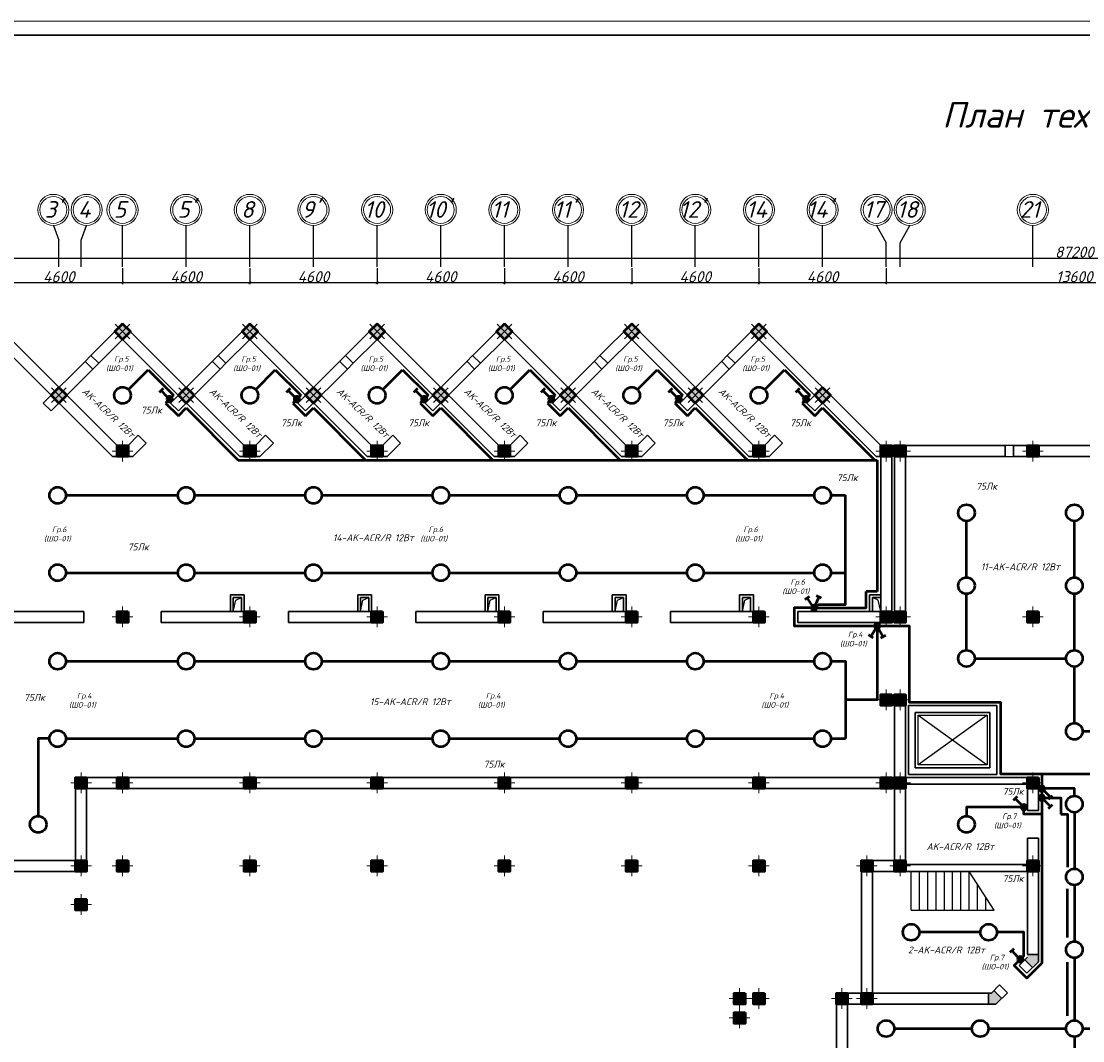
# Model space of a CAD drawing. Header units: millimetres. Extents: x 473009 to 2502882, y 456217 to 1153743.
# Tile 56 of 124: x 1561180 to 1599545, y 502341 to 539206. Entities that reach past the tile are written whole.
import ezdxf

# ---------------------------------------------------------------- set-up
doc = ezdxf.new("R2010")
doc.units = ezdxf.units.MM
doc.layers.add('kolonn', color=7, linetype='Continuous')
doc.layers.add('os', color=3, linetype='Continuous')
doc.layers.add('STR. Колонна', color=1, linetype='Continuous', lineweight=30)
doc.layers.add('ЭМ', color=240, linetype='Continuous', lineweight=20)
doc.styles.get("Standard").update_dxf_attribs({"font": 'isocpeui.ttf'})
doc.styles.add('style1', font='isocpeui.ttf', dxfattribs={"height": 80})
doc.styles.add('ГОСТ 300', font='isocpeui.ttf', dxfattribs={"height": 250})
doc.dimstyles.new('ISO-25', dxfattribs={"dimtxt": 400, "dimasz": 100, "dimexe": 50, "dimexo": 50, "dimgap": 20, "dimtad": 1, "dimdec": 0, "dimtxsty": 'Standard', "dimblk": 'ARCHTICK', "dimcen": 20, "dimclrd": 1, "dimclre": 1, "dimadec": 0, "dimazin": 0, "dimtfac": 1, "dimtdec": 0, "dimtmove": 0, "dimatfit": 3, "dimldrblk": 'ARCHTICK', "dimfxl": 1, "dimarcsym": 0})

# ---------------------------------------------------------------- blocks, each defined once
blk = doc.blocks.new('ghsdd')
at = {"ltscale": 50}
h = blk.add_hatch(color=256, dxfattribs=at)
h.paths.add_polyline_path([(0, 200), (-200, 200), (-200, 0), (0, 0)])
h.paths.add_polyline_path([(200, 0), (200, 200), (0, 200), (0, 0)])
h.paths.add_polyline_path([(0, 0), (-200, 0), (-200, -200), (0, -200)])
h.paths.add_polyline_path([(0, 0), (0, -200), (200, -200), (200, 0)])
at = {"lineweight": 0}
for p, q in [((0, -374), (0, 374)), ((-374, 0), (374, 0))]:
    blk.add_line(p, q, dxfattribs=at)
at = {"lineweight": 50, "ltscale": 50}
blk.add_lwpolyline([(200, 200), (200, -200), (-200, -200), (-200, 200), (200, 200)], dxfattribs=at)
blk = doc.blocks.new('_ArchTick')
at = {"color": 0, "linetype": 'ByBlock', "const_width": 0.15}
blk.add_lwpolyline([(-0.5, -0.5), (0.5, 0.5)], dxfattribs=at)
blk = doc.blocks.new('*D83')
at = {"color": 1, "lineweight": -2, "transparency": 16777216}
for p, q in [((1592442, 530271), (1592442, 529699)), ((1606042, 530271), (1606042, 529699)), ((1606042, 529749), (1592442, 529749))]:
    blk.add_line(p, q, dxfattribs=at)
at = {"layer": 'Defpoints', "color": 0, "lineweight": 50, "transparency": 16777216}
for p in [(1592442, 530321), (1606042, 530321), (1592442, 529749)]:
    blk.add_point(p, dxfattribs=at)
at = {"color": 1, "lineweight": -2, "transparency": 16777216, "xscale": 100, "yscale": 100, "zscale": 100, "rotation": 180}
blk.add_blockref('_ArchTick', (1592442, 529749), dxfattribs=at)
at = {"color": 1, "lineweight": -2, "transparency": 16777216, "xscale": 100, "yscale": 100, "zscale": 100}
blk.add_blockref('_ArchTick', (1606042, 529749), dxfattribs=at)
at = {"color": 0, "transparency": 16777216, "insert": (1599242, 529969), "char_height": 400, "attachment_point": 5}
blk.add_mtext('13600', dxfattribs=at)
blk = doc.blocks.new('*D84')
at = {"color": 1, "lineweight": -2, "transparency": 16777216}
for p, q in [((1587842, 530271), (1587842, 529699)), ((1592442, 530271), (1592442, 529699)), ((1592442, 529749), (1587842, 529749))]:
    blk.add_line(p, q, dxfattribs=at)
at = {"layer": 'Defpoints', "color": 0, "lineweight": 50, "transparency": 16777216}
for p in [(1587842, 530321), (1592442, 530321), (1587842, 529749)]:
    blk.add_point(p, dxfattribs=at)
at = {"color": 1, "lineweight": -2, "transparency": 16777216, "xscale": 100, "yscale": 100, "zscale": 100, "rotation": 180}
blk.add_blockref('_ArchTick', (1587842, 529749), dxfattribs=at)
at = {"color": 1, "lineweight": -2, "transparency": 16777216, "xscale": 100, "yscale": 100, "zscale": 100}
blk.add_blockref('_ArchTick', (1592442, 529749), dxfattribs=at)
at = {"color": 0, "transparency": 16777216, "insert": (1590142, 529969), "char_height": 400, "attachment_point": 5}
blk.add_mtext('4600', dxfattribs=at)
blk = doc.blocks.new('*D68')
at = {"color": 1, "lineweight": -2, "transparency": 16777216}
for p, q in [((1583242, 530271), (1583242, 529699)), ((1587842, 530271), (1587842, 529699)), ((1587842, 529749), (1583242, 529749))]:
    blk.add_line(p, q, dxfattribs=at)
at = {"layer": 'Defpoints', "color": 0, "lineweight": 50, "transparency": 16777216}
for p in [(1583242, 530321), (1587842, 530321), (1583242, 529749)]:
    blk.add_point(p, dxfattribs=at)
at = {"color": 1, "lineweight": -2, "transparency": 16777216, "xscale": 100, "yscale": 100, "zscale": 100, "rotation": 180}
blk.add_blockref('_ArchTick', (1583242, 529749), dxfattribs=at)
at = {"color": 1, "lineweight": -2, "transparency": 16777216, "xscale": 100, "yscale": 100, "zscale": 100}
blk.add_blockref('_ArchTick', (1587842, 529749), dxfattribs=at)
at = {"color": 0, "transparency": 16777216, "insert": (1585542, 529969), "char_height": 400, "attachment_point": 5}
blk.add_mtext('4600', dxfattribs=at)
blk = doc.blocks.new('*D69')
at = {"color": 1, "lineweight": -2, "transparency": 16777216}
for p, q in [((1578642, 530271), (1578642, 529699)), ((1583242, 530271), (1583242, 529699)), ((1583242, 529749), (1578642, 529749))]:
    blk.add_line(p, q, dxfattribs=at)
at = {"layer": 'Defpoints', "color": 0, "lineweight": 50, "transparency": 16777216}
for p in [(1578642, 530321), (1583242, 530321), (1578642, 529749)]:
    blk.add_point(p, dxfattribs=at)
at = {"color": 1, "lineweight": -2, "transparency": 16777216, "xscale": 100, "yscale": 100, "zscale": 100, "rotation": 180}
blk.add_blockref('_ArchTick', (1578642, 529749), dxfattribs=at)
at = {"color": 1, "lineweight": -2, "transparency": 16777216, "xscale": 100, "yscale": 100, "zscale": 100}
blk.add_blockref('_ArchTick', (1583242, 529749), dxfattribs=at)
at = {"color": 0, "transparency": 16777216, "insert": (1580942, 529969), "char_height": 400, "attachment_point": 5}
blk.add_mtext('4600', dxfattribs=at)
blk = doc.blocks.new('*D70')
at = {"color": 1, "lineweight": -2, "transparency": 16777216}
for p, q in [((1574042, 530271), (1574042, 529699)), ((1578642, 530271), (1578642, 529699)), ((1578642, 529749), (1574042, 529749))]:
    blk.add_line(p, q, dxfattribs=at)
at = {"layer": 'Defpoints', "color": 0, "lineweight": 50, "transparency": 16777216}
for p in [(1574042, 530321), (1578642, 530321), (1574042, 529749)]:
    blk.add_point(p, dxfattribs=at)
at = {"color": 1, "lineweight": -2, "transparency": 16777216, "xscale": 100, "yscale": 100, "zscale": 100, "rotation": 180}
blk.add_blockref('_ArchTick', (1574042, 529749), dxfattribs=at)
at = {"color": 1, "lineweight": -2, "transparency": 16777216, "xscale": 100, "yscale": 100, "zscale": 100}
blk.add_blockref('_ArchTick', (1578642, 529749), dxfattribs=at)
at = {"color": 0, "transparency": 16777216, "insert": (1576342, 529969), "char_height": 400, "attachment_point": 5}
blk.add_mtext('4600', dxfattribs=at)
blk = doc.blocks.new('*D85')
at = {"color": 1, "lineweight": -2, "transparency": 16777216}
for p, q in [((1569442, 530271), (1569442, 529699)), ((1574042, 530271), (1574042, 529699)), ((1574042, 529749), (1569442, 529749))]:
    blk.add_line(p, q, dxfattribs=at)
at = {"layer": 'Defpoints', "color": 0, "lineweight": 50, "transparency": 16777216}
for p in [(1569442, 530321), (1574042, 530321), (1569442, 529749)]:
    blk.add_point(p, dxfattribs=at)
at = {"color": 1, "lineweight": -2, "transparency": 16777216, "xscale": 100, "yscale": 100, "zscale": 100, "rotation": 180}
blk.add_blockref('_ArchTick', (1569442, 529749), dxfattribs=at)
at = {"color": 1, "lineweight": -2, "transparency": 16777216, "xscale": 100, "yscale": 100, "zscale": 100}
blk.add_blockref('_ArchTick', (1574042, 529749), dxfattribs=at)
at = {"color": 0, "transparency": 16777216, "insert": (1571742, 529969), "char_height": 400, "attachment_point": 5}
blk.add_mtext('4600', dxfattribs=at)
blk = doc.blocks.new('*D86')
at = {"color": 1, "lineweight": -2, "transparency": 16777216}
for p, q in [((1564842, 530271), (1564842, 529699)), ((1569442, 530271), (1569442, 529699)), ((1569442, 529749), (1564842, 529749))]:
    blk.add_line(p, q, dxfattribs=at)
at = {"layer": 'Defpoints', "color": 0, "lineweight": 50, "transparency": 16777216}
for p in [(1564842, 530321), (1569442, 530321), (1564842, 529749)]:
    blk.add_point(p, dxfattribs=at)
at = {"color": 1, "lineweight": -2, "transparency": 16777216, "xscale": 100, "yscale": 100, "zscale": 100, "rotation": 180}
blk.add_blockref('_ArchTick', (1564842, 529749), dxfattribs=at)
at = {"color": 1, "lineweight": -2, "transparency": 16777216, "xscale": 100, "yscale": 100, "zscale": 100}
blk.add_blockref('_ArchTick', (1569442, 529749), dxfattribs=at)
at = {"color": 0, "transparency": 16777216, "insert": (1567142, 529969), "char_height": 400, "attachment_point": 5}
blk.add_mtext('4600', dxfattribs=at)
blk = doc.blocks.new('*D71')
at = {"color": 1, "lineweight": -2, "transparency": 16777216}
for p, q in [((1560242, 530271), (1560242, 529699)), ((1564842, 530271), (1564842, 529699)), ((1564842, 529749), (1560242, 529749))]:
    blk.add_line(p, q, dxfattribs=at)
at = {"layer": 'Defpoints', "color": 0, "lineweight": 50, "transparency": 16777216}
for p in [(1560242, 530321), (1564842, 530321), (1560242, 529749)]:
    blk.add_point(p, dxfattribs=at)
at = {"color": 1, "lineweight": -2, "transparency": 16777216, "xscale": 100, "yscale": 100, "zscale": 100, "rotation": 180}
blk.add_blockref('_ArchTick', (1560242, 529749), dxfattribs=at)
at = {"color": 1, "lineweight": -2, "transparency": 16777216, "xscale": 100, "yscale": 100, "zscale": 100}
blk.add_blockref('_ArchTick', (1564842, 529749), dxfattribs=at)
at = {"color": 0, "transparency": 16777216, "insert": (1562542, 529969), "char_height": 400, "attachment_point": 5}
blk.add_mtext('4600', dxfattribs=at)
blk = doc.blocks.new('*D73')
at = {"color": 1, "lineweight": -2, "transparency": 16777216}
for p, q in [((1555642, 530635), (1642842, 530635)), ((1555642, 530608), (1555642, 530585)), ((1642842, 530608), (1642842, 530585))]:
    blk.add_line(p, q, dxfattribs=at)
at = {"layer": 'Defpoints', "color": 0, "lineweight": 50, "transparency": 16777216}
for p in [(1555642, 530658), (1642842, 530658), (1642842, 530635)]:
    blk.add_point(p, dxfattribs=at)
at = {"color": 1, "lineweight": -2, "transparency": 16777216, "xscale": 100, "yscale": 100, "zscale": 100, "rotation": 180}
blk.add_blockref('_ArchTick', (1555642, 530635), dxfattribs=at)
at = {"color": 1, "lineweight": -2, "transparency": 16777216, "xscale": 100, "yscale": 100, "zscale": 100}
blk.add_blockref('_ArchTick', (1642842, 530635), dxfattribs=at)
at = {"color": 0, "transparency": 16777216, "insert": (1599242, 530858), "char_height": 400, "attachment_point": 5}
blk.add_mtext('87200', dxfattribs=at)
blk = doc.blocks.new('*U6')
at = {"layer": 'ЭМ', "color": 1, "lineweight": 50}
for p, q in [((-304, 334), (-131, 434)), ((304, 334), (131, 434)), ((-47, 88), (-218, 384)), ((47, 88), (218, 384))]:
    blk.add_line(p, q, dxfattribs=at)
blk.add_circle((0, 0), 100, dxfattribs=at)
blk = doc.blocks.new('*U5')
at = {"layer": 'ЭМ', "color": 1, "lineweight": 50}
for p, q in [((-304, 334), (-131, 434)), ((-47, 88), (-218, 384))]:
    blk.add_line(p, q, dxfattribs=at)
blk.add_circle((0, 0), 100, dxfattribs=at)
blk = doc.blocks.new('1231234431252433')
at = {"layer": 'ЭМ', "color": 0, "lineweight": 20, "ltscale": 0.5}
blk.add_lwpolyline([(287242, 187022), (413342, 187022), (413342, 269622), (287242, 269622)], close=True, dxfattribs=at)
at = {"layer": 'ЭМ', "color": 0, "lineweight": 30, "ltscale": 0.5}
blk.add_lwpolyline([(289242, 187522), (412842, 187522), (412842, 269122), (289242, 269122)], close=True, dxfattribs=at)

msp = doc.modelspace()

# ---------------------------------------------------------------- hatches: boundary and pattern name
at = {"lineweight": 50}
h = msp.add_hatch(color=1, dxfattribs=at)
h.dxf.hatch_style = 1
h.paths.add_polyline_path([(1566641.1, 525540.9, 1), (1566441.1, 525540.9, 1)])
h = msp.add_hatch(color=1, dxfattribs=at)
h.dxf.hatch_style = 1
h.paths.add_polyline_path([(1571241.1, 525540.9, 1), (1571041.1, 525540.9, 1)])
h = msp.add_hatch(color=1, dxfattribs=at)
h.dxf.hatch_style = 1
h.paths.add_polyline_path([(1575841.1, 525540.9, 1), (1575641.1, 525540.9, 1)])
h = msp.add_hatch(color=1, dxfattribs=at)
h.dxf.hatch_style = 1
h.paths.add_polyline_path([(1580441.1, 525540.9, 1), (1580241.1, 525540.9, 1)])
h = msp.add_hatch(color=1, dxfattribs=at)
h.dxf.hatch_style = 1
h.paths.add_polyline_path([(1585041.1, 525540.9, 1), (1584841.1, 525540.9, 1)])
h = msp.add_hatch(color=1, dxfattribs=at)
h.dxf.hatch_style = 1
h.paths.add_polyline_path([(1589641.1, 525540.9, 1), (1589441.1, 525540.9, 1)])
h = msp.add_hatch(color=1, dxfattribs=at)
h.dxf.hatch_style = 1
h.paths.add_polyline_path([(1589731.9, 517990.1, 1), (1589931.9, 517990.1, 1)])
h = msp.add_hatch(color=1, dxfattribs=at)
h.dxf.hatch_style = 1
h.paths.add_polyline_path([(1592017.1, 517340.1, 1), (1592217.1, 517340.1, 1)])
h = msp.add_hatch(color=1, dxfattribs=at)
h.dxf.hatch_style = 1
h.paths.add_polyline_path([(1598167.1, 511459.3, 1), (1597967.1, 511459.3, 1)])
h = msp.add_hatch(color=1, dxfattribs=at)
h.dxf.hatch_style = 1
h.paths.add_polyline_path([(1598167.1, 511125.1, 1), (1597967.1, 511125.1, 1)])
h = msp.add_hatch(color=1, dxfattribs=at)
h.dxf.hatch_style = 1
h.paths.add_polyline_path([(1597517.1, 510785.1, 1), (1597317.1, 510785.1, 1)])
h = msp.add_hatch(color=1, dxfattribs=at)
h.dxf.hatch_style = 1
h.paths.add_polyline_path([(1597387.2, 505287, 1), (1597187.2, 505287, 1)])
at = {"layer": 'kolonn'}
h = msp.add_hatch(color=256, dxfattribs=at)
h.paths.add_polyline_path([(1597542.1, 505465.1), (1597542.1, 505365.1), (1597450.7, 505273.7), (1597733.6, 504990.9), (1597942.1, 505199.5), (1597942.1, 505465.1)])
h.paths.add_polyline_path([(1600750.7, 504990.9), (1601033.6, 505273.7), (1600942.1, 505365.1), (1600942.1, 505465.1), (1600542.1, 505465.1), (1600542.1, 505199.5)])
h.paths.add_polyline_path([(1602342.1, 504065.1), (1602242.1, 504065.1), (1602150.7, 504156.6), (1601867.9, 503873.7), (1602076.5, 503665.1), (1602342.1, 503665.1)])
h.paths.add_polyline_path([(1602342.1, 499265.1), (1602076.5, 499265.1), (1601867.9, 499056.6), (1602150.7, 498773.7), (1602242.1, 498865.1), (1602342.1, 498865.1)])
h.paths.add_polyline_path([(1600942.1, 497465.1), (1600942.1, 497565.1), (1601033.6, 497656.6), (1600750.7, 497939.4), (1600542.1, 497730.8), (1600542.1, 497465.1)])
h.paths.add_polyline_path([(1597450.7, 497656.6), (1597542.1, 497565.1), (1597542.1, 497465.1), (1597942.1, 497465.1), (1597942.1, 497730.8), (1597733.6, 497939.4)])
h.paths.add_polyline_path([(1596142.1, 498865.1), (1596242.1, 498865.1), (1596333.6, 498773.7), (1596616.4, 499056.6), (1596407.8, 499265.1), (1596142.1, 499265.1)])
h.paths.add_polyline_path([(1596333.6, 504156.6), (1596242.1, 504065.1), (1596142.1, 504065.1), (1596142.1, 503665.1), (1596407.8, 503665.1), (1596616.4, 503873.7)])

# ---------------------------------------------------------------- linework, layer by layer
at = {"lineweight": 30}
for p, q in [((1564642.1, 523865.1), (1560242.1, 528265.1)), ((1563696.8, 527119.8), (1564842.1, 528265.1)), ((1569242.1, 523865.1), (1564842.1, 528265.1)), ((1568296.8, 527119.8), (1569442.1, 528265.1)), ((1573842.1, 523865.1), (1569442.1, 528265.1)), ((1572896.8, 527119.8), (1574042.1, 528265.1)), ((1578442.1, 523865.1), (1574042.1, 528265.1)), ((1577496.8, 527119.8), (1578642.1, 528265.1)), ((1583042.1, 523865.1), (1578642.1, 528265.1)), ((1582096.8, 527119.8), (1583242.1, 528265.1)), ((1587642.1, 523865.1), (1583242.1, 528265.1)), ((1586696.8, 527119.8), (1587842.1, 528265.1)), ((1592242.1, 523865.1), (1587842.1, 528265.1)), ((1564476.5, 523465.1), (1560242.1, 527699.5)), ((1563979.7, 526837), (1564842.1, 527699.5)), ((1569076.5, 523465.1), (1564842.1, 527699.5)), ((1568579.7, 526837), (1569442.1, 527699.5)), ((1573676.5, 523465.1), (1569442.1, 527699.5)), ((1573179.7, 526837), (1574042.1, 527699.5)), ((1578276.5, 523465.1), (1574042.1, 527699.5)), ((1577779.7, 526837), (1578642.1, 527699.5)), ((1582876.5, 523465.1), (1578642.1, 527699.5)), ((1582379.7, 526837), (1583242.1, 527699.5)), ((1587476.5, 523465.1), (1583242.1, 527699.5)), ((1586979.7, 526837), (1587842.1, 527699.5)), ((1592076.5, 523465.1), (1587842.1, 527699.5)), ((1561976.5, 525399.5), (1563484.7, 526907.7)), ((1563767.5, 526624.8), (1563482.7, 526909.7)), ((1563979.7, 526837), (1563694.8, 527121.8)), ((1566576.5, 525399.5), (1568084.7, 526907.7)), ((1568367.5, 526624.8), (1568082.7, 526909.7)), ((1568579.7, 526837), (1568294.8, 527121.8)), ((1571176.5, 525399.5), (1572684.7, 526907.7)), ((1572967.5, 526624.8), (1572682.7, 526909.7)), ((1573179.7, 526837), (1572894.8, 527121.8)), ((1575776.5, 525399.5), (1577284.7, 526907.7)), ((1577567.5, 526624.8), (1577282.7, 526909.7)), ((1577779.7, 526837), (1577494.8, 527121.8)), ((1580376.5, 525399.5), (1581884.7, 526907.7)), ((1582167.5, 526624.8), (1581882.7, 526909.7)), ((1582379.7, 526837), (1582094.8, 527121.8)), ((1584976.5, 525399.5), (1586484.7, 526907.7)), ((1586767.5, 526624.8), (1586482.7, 526909.7)), ((1586979.7, 526837), (1586694.8, 527121.8)), ((1562259.3, 525116.6), (1563767.5, 526624.8)), ((1566859.3, 525116.6), (1568367.5, 526624.8)), ((1571459.3, 525116.6), (1572967.5, 526624.8)), ((1576059.3, 525116.6), (1577567.5, 526624.8)), ((1580659.3, 525116.6), (1582167.5, 526624.8)), ((1585259.3, 525116.6), (1586767.5, 526624.8)), ((1589576.5, 525399.5), (1590142.1, 525965.1)), ((1562259.3, 525116.6), (1561976.5, 525399.5)), ((1566859.3, 525116.6), (1566576.5, 525399.5)), ((1571459.3, 525116.6), (1571176.5, 525399.5)), ((1576059.3, 525116.6), (1575776.5, 525399.5)), ((1580659.3, 525116.6), (1580376.5, 525399.5)), ((1585259.3, 525116.6), (1584976.5, 525399.5)), ((1589859.3, 525116.6), (1589576.5, 525399.5)), ((1589859.3, 525116.6), (1590142.1, 525399.5)), ((1565042.1, 523865.1), (1565409.7, 524232.7)), ((1565692.6, 523949.9), (1565409.7, 524232.7)), ((1569642.1, 523865.1), (1570009.7, 524232.7)), ((1570292.6, 523949.9), (1570009.7, 524232.7)), ((1574242.1, 523865.1), (1574609.7, 524232.7)), ((1574892.6, 523949.9), (1574609.7, 524232.7)), ((1578842.1, 523865.1), (1579209.7, 524232.7)), ((1579492.6, 523949.9), (1579209.7, 524232.7)), ((1583442.1, 523865.1), (1583809.7, 524232.7)), ((1584092.6, 523949.9), (1583809.7, 524232.7)), ((1588042.1, 523865.1), (1588409.7, 524232.7)), ((1588692.6, 523949.9), (1588409.7, 524232.7)), ((1565042.1, 523865.1), (1564642.1, 523865.1)), ((1565207.8, 523465.1), (1565692.6, 523949.9)), ((1569642.1, 523865.1), (1569242.1, 523865.1)), ((1569807.8, 523465.1), (1570292.6, 523949.9)), ((1574242.1, 523865.1), (1573842.1, 523865.1)), ((1574407.8, 523465.1), (1574892.6, 523949.9)), ((1578842.1, 523865.1), (1578442.1, 523865.1)), ((1579007.8, 523465.1), (1579492.6, 523949.9)), ((1583442.1, 523865.1), (1583042.1, 523865.1)), ((1583607.8, 523465.1), (1584092.6, 523949.9)), ((1588042.1, 523865.1), (1587642.1, 523865.1)), ((1588207.8, 523465.1), (1588692.6, 523949.9)), ((1596742.1, 523865.1), (1592242.1, 523865.1)), ((1592642.1, 517465.1), (1592642.1, 523865.1)), ((1592742.1, 517465.1), (1592742.1, 523865.1)), ((1596742.1, 523465.1), (1596742.1, 523865.1)), ((1597042.1, 523865.1), (1601442.1, 523865.1)), ((1597042.1, 523465.1), (1597042.1, 523865.1)), ((1565207.8, 523465.1), (1564476.5, 523465.1)), ((1569807.8, 523465.1), (1569076.5, 523465.1)), ((1574407.8, 523465.1), (1573676.5, 523465.1)), ((1579007.8, 523465.1), (1578276.5, 523465.1)), ((1583607.8, 523465.1), (1582876.5, 523465.1)), ((1588207.8, 523465.1), (1587476.5, 523465.1)), ((1592392.1, 523465.1), (1592076.5, 523465.1)), ((1592242.1, 517865.1), (1592242.1, 523465.1)), ((1593142.1, 517465.1), (1593142.1, 523465.1)), ((1596742.1, 523465.1), (1593142.1, 523465.1)), ((1597042.1, 523465.1), (1601442.1, 523465.1)), ((1568742.1, 518465.1), (1569242.1, 518465.1)), ((1568742.1, 518465.1), (1568742.1, 517865.1)), ((1569142.1, 518365.1), (1568842.1, 518365.1)), ((1568842.1, 518365.1), (1568842.1, 517865.1)), ((1569142.1, 518365.1), (1569142.1, 517865.1)), ((1569242.1, 518465.1), (1569242.1, 517865.1)), ((1573342.1, 518465.1), (1573842.1, 518465.1)), ((1573342.1, 518465.1), (1573342.1, 517865.1)), ((1573742.1, 518365.1), (1573442.1, 518365.1)), ((1573442.1, 518365.1), (1573442.1, 517865.1)), ((1573742.1, 518365.1), (1573742.1, 517865.1)), ((1573842.1, 518465.1), (1573842.1, 517865.1)), ((1577942.1, 518465.1), (1578442.1, 518465.1)), ((1577942.1, 518465.1), (1577942.1, 517865.1)), ((1578342.1, 518365.1), (1578042.1, 518365.1)), ((1578042.1, 518365.1), (1578042.1, 517865.1)), ((1578342.1, 518365.1), (1578342.1, 517865.1)), ((1578442.1, 518465.1), (1578442.1, 517865.1)), ((1582542.1, 518465.1), (1583042.1, 518465.1)), ((1582542.1, 518465.1), (1582542.1, 517865.1)), ((1582942.1, 518365.1), (1582642.1, 518365.1)), ((1582642.1, 518365.1), (1582642.1, 517865.1)), ((1582942.1, 518365.1), (1582942.1, 517865.1)), ((1583042.1, 518465.1), (1583042.1, 517865.1)), ((1587142.1, 518465.1), (1587642.1, 518465.1)), ((1587142.1, 518465.1), (1587142.1, 517865.1)), ((1587542.1, 518365.1), (1587242.1, 518365.1)), ((1587242.1, 518365.1), (1587242.1, 517865.1)), ((1587542.1, 518365.1), (1587542.1, 517865.1)), ((1587642.1, 518465.1), (1587642.1, 517865.1)), ((1591842.1, 518465.1), (1591842.1, 517865.1)), ((1591842.1, 518465.1), (1592242.1, 518465.1)), ((1591942.1, 518365.1), (1591942.1, 517865.1)), ((1591942.1, 518365.1), (1592242.1, 518365.1)), ((1560442.1, 517865.1), (1563442.1, 517865.1)), ((1563442.1, 517865.1), (1563442.1, 517465.1)), ((1564642.1, 517865.1), (1565042.1, 517865.1)), ((1564642.1, 517865.1), (1564642.1, 517465.1)), ((1565042.1, 517865.1), (1565042.1, 517465.1)), ((1566242.1, 517865.1), (1569642.1, 517865.1)), ((1566242.1, 517865.1), (1566242.1, 517465.1)), ((1569642.1, 517865.1), (1569642.1, 517465.1)), ((1570842.1, 517865.1), (1570842.1, 517465.1)), ((1570842.1, 517865.1), (1574242.1, 517865.1)), ((1574242.1, 517865.1), (1574242.1, 517465.1)), ((1575442.1, 517865.1), (1578842.1, 517865.1)), ((1575442.1, 517865.1), (1575442.1, 517465.1)), ((1578842.1, 517865.1), (1578842.1, 517465.1)), ((1580042.1, 517865.1), (1583442.1, 517865.1)), ((1580042.1, 517865.1), (1580042.1, 517465.1)), ((1583442.1, 517865.1), (1583442.1, 517465.1)), ((1584642.1, 517865.1), (1588042.1, 517865.1)), ((1584642.1, 517865.1), (1584642.1, 517465.1)), ((1588042.1, 517865.1), (1588042.1, 517465.1)), ((1589242.1, 517865.1), (1589242.1, 517465.1)), ((1589242.1, 517865.1), (1592242.1, 517865.1)), ((1560442.1, 517465.1), (1563442.1, 517465.1)), ((1564642.1, 517465.1), (1565042.1, 517465.1)), ((1566242.1, 517465.1), (1569642.1, 517465.1)), ((1570842.1, 517465.1), (1574242.1, 517465.1)), ((1575442.1, 517465.1), (1578842.1, 517465.1)), ((1580042.1, 517465.1), (1583442.1, 517465.1)), ((1584642.1, 517465.1), (1588042.1, 517465.1)), ((1589242.1, 517465.1), (1592642.1, 517465.1)), ((1592742.1, 517465.1), (1593142.1, 517465.1)), ((1592742.1, 514865.1), (1593142.1, 514865.1)), ((1593142.1, 514865.1), (1593142.1, 511865.1)), ((1592742.1, 514465.1), (1592742.1, 508865.1)), ((1593242.1, 514465.1), (1593242.1, 511965.1)), ((1593242.1, 514465.1), (1596442.1, 514465.1)), ((1593492.1, 514215.1), (1593492.1, 512215.1)), ((1593492.1, 514215.1), (1596192.1, 514215.1)), ((1596192.1, 514215.1), (1596192.1, 512215.1)), ((1596442.1, 514465.1), (1596442.1, 511965.1)), ((1593492.1, 512215.1), (1596192.1, 512215.1)), ((1563142.1, 511865.1), (1592742.1, 511865.1)), ((1563142.1, 511865.1), (1563142.1, 508865.1)), ((1592642.1, 511865.1), (1592642.1, 511465.1)), ((1593142.1, 511865.1), (1597942.1, 511865.1)), ((1593242.1, 511965.1), (1596442.1, 511965.1)), ((1597942.1, 511865.1), (1597942.1, 510665.1)), ((1563142.1, 511465.1), (1592742.1, 511465.1)), ((1563542.1, 511465.1), (1563542.1, 508465.1)), ((1593142.1, 511615.1), (1597542.1, 511615.1)), ((1593142.1, 511465.1), (1593142.1, 508715.1)), ((1597542.1, 511615.1), (1597542.1, 510665.1)), ((1597542.1, 510665.1), (1597942.1, 510665.1)), ((1597542.1, 509665.1), (1597942.1, 509665.1)), ((1597542.1, 509665.1), (1597542.1, 505465.1)), ((1597942.1, 509665.1), (1597942.1, 505199.5)), ((1563142.1, 508865.1), (1560442.1, 508865.1)), ((1591542.1, 508865.1), (1591542.1, 504065.1)), ((1591542.1, 508865.1), (1592742.1, 508865.1)), ((1563542.1, 508465.1), (1560042.1, 508465.1)), ((1591942.1, 508465.1), (1591942.1, 503665.1)), ((1591942.1, 508465.1), (1597542.1, 508465.1)), ((1593142.1, 508715.1), (1597542.1, 508715.1)), ((1597245.7, 505068.7), (1597542.1, 505365.1)), ((1597450.7, 505273.7), (1597733.6, 504990.9)), ((1597542.1, 505465.1), (1597942.1, 505465.1)), ((1597245.7, 505068.7), (1597528.5, 504785.8)), ((1597528.5, 504785.8), (1597942.1, 505199.5)), ((1596242.1, 504065.1), (1596538.6, 504361.6)), ((1596333.6, 504156.6), (1596616.4, 503873.7)), ((1596538.6, 504361.6), (1596821.4, 504078.7)), ((1590642.1, 504065.1), (1596142.1, 504065.1)), ((1590642.1, 498865.1), (1590642.1, 504065.1)), ((1596142.1, 504065.1), (1596242.1, 504065.1)), ((1596142.1, 504065.1), (1596142.1, 503665.1)), ((1596407.8, 503665.1), (1596821.4, 504078.7)), ((1591042.1, 503665.1), (1596407.8, 503665.1)), ((1591042.1, 499265.1), (1591042.1, 503665.1))]:
    msp.add_line(p, q, dxfattribs=at)
for p, q in [((1563484.7, 526907.7), (1563694.8, 527121.8)), ((1563979.7, 526837), (1563767.5, 526624.8)), ((1568084.7, 526907.7), (1568294.8, 527121.8)), ((1568579.7, 526837), (1568367.5, 526624.8)), ((1572684.7, 526907.7), (1572894.8, 527121.8)), ((1573179.7, 526837), (1572967.5, 526624.8)), ((1577284.7, 526907.7), (1577494.8, 527121.8)), ((1577779.7, 526837), (1577567.5, 526624.8)), ((1581884.7, 526907.7), (1582094.8, 527121.8)), ((1582379.7, 526837), (1582167.5, 526624.8)), ((1586484.7, 526907.7), (1586694.8, 527121.8)), ((1586979.7, 526837), (1586767.5, 526624.8)), ((1597042.1, 523865.1), (1596742.1, 523865.1)), ((1596742.1, 523465.1), (1597042.1, 523465.1)), ((1596092.1, 514115.1), (1593592.1, 512315.1)), ((1593592.1, 514115.1), (1596092.1, 512315.1)), ((1593342.1, 507065.1), (1593342.1, 508465.1)), ((1593642.1, 507065.1), (1593642.1, 508465.1)), ((1593942.1, 507065.1), (1593942.1, 508465.1)), ((1594242.1, 507065.1), (1594242.1, 508465.1)), ((1594542.1, 507065.1), (1594542.1, 508465.1)), ((1594842.1, 507065.1), (1594842.1, 508465.1)), ((1595142.1, 507065.1), (1595142.1, 508465.1)), ((1595442.1, 507065.1), (1595442.1, 508465.1)), ((1596342.1, 507065.1), (1595442.1, 508465.1)), ((1595742.1, 507065.1), (1595742.1, 507998.5)), ((1596042.1, 507065.1), (1596042.1, 507531.8)), ((1593342.1, 507065.1), (1596342.1, 507065.1))]:
    msp.add_line(p, q)
at = {"color": 1, "lineweight": 50}
for p, q in [((1565052.9, 525891), (1565763.3, 526601.5)), ((1565763.3, 526601.5), (1566682.5, 525682.3)), ((1569652.9, 525891), (1570363.3, 526601.5)), ((1570363.3, 526601.5), (1571282.5, 525682.3)), ((1574252.9, 525891), (1574963.3, 526601.5)), ((1574963.3, 526601.5), (1575882.5, 525682.3)), ((1578852.9, 525891), (1579563.3, 526601.5)), ((1579563.3, 526601.5), (1580482.5, 525682.3)), ((1583452.9, 525891), (1584163.3, 526601.5)), ((1584163.3, 526601.5), (1585082.5, 525682.3)), ((1588052.9, 525891), (1588763.3, 526601.5)), ((1588763.3, 526601.5), (1589682.5, 525682.3)), ((1566682.5, 525682.3), (1566399.7, 525399.5)), ((1571282.5, 525682.3), (1570999.7, 525399.5)), ((1575882.5, 525682.3), (1575599.7, 525399.5)), ((1580482.5, 525682.3), (1580199.7, 525399.5)), ((1585082.5, 525682.3), (1584799.7, 525399.5)), ((1589682.5, 525682.3), (1589399.7, 525399.5)), ((1566399.7, 525399.5), (1566859.3, 524939.8)), ((1566859.3, 524939.8), (1567142.1, 525222.7)), ((1567142.1, 525222.7), (1569024.7, 523340.1)), ((1570999.7, 525399.5), (1571459.3, 524939.8)), ((1571459.3, 524939.8), (1571742.1, 525222.7)), ((1571742.1, 525222.7), (1573624.7, 523340.1)), ((1575599.7, 525399.5), (1576059.3, 524939.8)), ((1576059.3, 524939.8), (1576342.1, 525222.7)), ((1576342.1, 525222.7), (1578224.7, 523340.1)), ((1580199.7, 525399.5), (1580659.3, 524939.8)), ((1580659.3, 524939.8), (1580942.1, 525222.7)), ((1580942.1, 525222.7), (1582824.7, 523340.1)), ((1584799.7, 525399.5), (1585259.3, 524939.8)), ((1585259.3, 524939.8), (1585542.1, 525222.7)), ((1585542.1, 525222.7), (1587424.7, 523340.1)), ((1589399.7, 525399.5), (1589859.3, 524939.8)), ((1589859.3, 524939.8), (1590142.1, 525222.7)), ((1590142.1, 525222.7), (1592024.7, 523340.1)), ((1569024.7, 523340.1), (1592117.1, 523340.1)), ((1592117.1, 523340.1), (1592117.1, 518590.1)), ((1592117.1, 518590.1), (1591717.1, 518590.1))]:
    msp.add_line(p, q, dxfattribs=at)
at = {"lineweight": 30}
for points in [[(1565125, 527982.3), (1564842.1, 528265.1), (1564559.3, 527982.3), (1564842.1, 527699.5)], [(1569725, 527982.3), (1569442.1, 528265.1), (1569159.3, 527982.3), (1569442.1, 527699.5)], [(1574325, 527982.3), (1574042.1, 528265.1), (1573759.3, 527982.3), (1574042.1, 527699.5)], [(1578925, 527982.3), (1578642.1, 528265.1), (1578359.3, 527982.3), (1578642.1, 527699.5)], [(1583525, 527982.3), (1583242.1, 528265.1), (1582959.3, 527982.3), (1583242.1, 527699.5)], [(1588125, 527982.3), (1587842.1, 528265.1), (1587559.3, 527982.3), (1587842.1, 527699.5)], [(1592642.1, 514465.1), (1592242.1, 514465.1), (1592242.1, 514865.1), (1592642.1, 514865.1)], [(1593142.1, 514465.1), (1592742.1, 514465.1), (1592742.1, 514865.1), (1593142.1, 514865.1)], [(1565042.1, 508465.1), (1564642.1, 508465.1), (1564642.1, 508865.1), (1565042.1, 508865.1)], [(1569642.1, 508465.1), (1569242.1, 508465.1), (1569242.1, 508865.1), (1569642.1, 508865.1)], [(1574242.1, 508465.1), (1573842.1, 508465.1), (1573842.1, 508865.1), (1574242.1, 508865.1)], [(1578842.1, 508465.1), (1578442.1, 508465.1), (1578442.1, 508865.1), (1578842.1, 508865.1)], [(1583442.1, 508465.1), (1583042.1, 508465.1), (1583042.1, 508865.1), (1583442.1, 508865.1)], [(1588042.1, 508465.1), (1587642.1, 508465.1), (1587642.1, 508865.1), (1588042.1, 508865.1)], [(1563542.1, 507065.1), (1563142.1, 507065.1), (1563142.1, 507465.1), (1563542.1, 507465.1)], [(1587342.1, 503665.1), (1586942.1, 503665.1), (1586942.1, 504065.1), (1587342.1, 504065.1)], [(1588042.1, 503665.1), (1587642.1, 503665.1), (1587642.1, 504065.1), (1588042.1, 504065.1)], [(1587342.1, 502965.1), (1586942.1, 502965.1), (1586942.1, 503365.1), (1587342.1, 503365.1)]]:
    msp.add_lwpolyline(points, close=True, dxfattribs=at)
at = {"color": 1, "lineweight": 50}
for points in [[(1562792.7, 522065.1), (1566844.1, 522065.1)], [(1567440.1, 522065.1), (1571444.1, 522065.1)], [(1572040.1, 522065.1), (1576044.1, 522065.1)], [(1576640.1, 522065.1), (1580644.1, 522065.1)], [(1581240.1, 522065.1), (1585244.1, 522065.1)], [(1585840.1, 522065.1), (1589844.1, 522065.1)], [(1589914.5, 518047.6), (1590010.8, 518115.1), (1590967.7, 518115.1), (1590967.7, 522065.1)], [(1590440.1, 522065.1), (1590967.7, 522065.1)], [(1595342.1, 519096.2), (1595342.1, 521133.2)], [(1599242.1, 519096.2), (1599242.1, 521133.2)], [(1562792.7, 519265.1), (1566844.1, 519265.1)], [(1567440.1, 519265.1), (1571444.1, 519265.1)], [(1572040.1, 519265.1), (1576044.1, 519265.1)], [(1576640.1, 519265.1), (1580644.1, 519265.1)], [(1581240.1, 519265.1), (1585244.1, 519265.1)], [(1585840.1, 519265.1), (1589844.1, 519265.1)], [(1590440.1, 519265.1), (1590967.7, 519265.1)], [(1589932.6, 517990.1), (1591717.1, 517990.1), (1591717.1, 518590.1)], [(1595342.1, 516463.1), (1595342.1, 518500.2)], [(1599242.1, 516463.1), (1599242.1, 518500.2)], [(1589732.6, 517990.1), (1589117.1, 517990.1), (1589117.1, 517340.1), (1592117.1, 517340.1)], [(1592117.1, 517340.1), (1592117.1, 514665.1), (1590967.7, 514665.1)], [(1592117.1, 517340.1), (1593147, 517340.1), (1593272, 517340.1), (1593272, 514590.1), (1596567.1, 514590.1), (1596567.1, 511990.1), (1598067.1, 511990.1), (1598067.1, 510540.1), (1597417.1, 510540.1), (1597417.1, 510785.1), (1595342.1, 510785.1), (1595342.1, 510463.1)], [(1562792.7, 516065.1), (1566844.1, 516065.1)], [(1567440.1, 516065.1), (1571444.1, 516065.1)], [(1572040.1, 516065.1), (1576044.1, 516065.1)], [(1576640.1, 516065.1), (1580644.1, 516065.1)], [(1581240.1, 516065.1), (1585244.1, 516065.1)], [(1585840.1, 516065.1), (1589844.1, 516065.1)], [(1590440.1, 516065.1), (1590967.7, 516065.1), (1590967.7, 513265.1)], [(1595640.1, 516165.1), (1598944.1, 516165.1)], [(1599242.1, 513830.1), (1599242.1, 515867.1)], [(1599540.1, 513532.1), (1602844.1, 513532.1)], [(1562196.7, 513265.1), (1561792.1, 513265.1), (1561792.1, 510463.1)], [(1562792.7, 513265.1), (1566844.1, 513265.1)], [(1567440.1, 513265.1), (1571444.1, 513265.1)], [(1572040.1, 513265.1), (1576044.1, 513265.1)], [(1576640.1, 513265.1), (1580644.1, 513265.1)], [(1581240.1, 513265.1), (1585244.1, 513265.1)], [(1585840.1, 513265.1), (1589844.1, 513265.1)], [(1590440.1, 513265.1), (1590967.7, 513265.1)], [(1598067.1, 511990.1), (1604255.7, 511990.1), (1604255.7, 512240.1), (1605005.7, 512240.1), (1605005.7, 511990.1), (1606367.1, 511990.1), (1606367.1, 512636.6)], [(1599242.1, 511197.1), (1599242.1, 511459.3), (1598067.1, 511459.3)], [(1598067.1, 511125.1), (1598751.6, 511125.1), (1598751.6, 510533.3)], [(1598067.1, 510540.1), (1598067.1, 505147.7), (1597528.5, 504609.1), (1597068.9, 505068.7), (1597417.1, 505416.9), (1597417.1, 506265.1), (1596440.1, 506265.1)], [(1598751.6, 510533.3), (1598992.1, 510533.3), (1598992.1, 508612.7)], [(1599242.1, 510601.1), (1599242.1, 508564)], [(1599242.1, 507968), (1599242.1, 505931)], [(1598992.1, 506073.8), (1598992.1, 507838.3)], [(1595844.1, 506265.1), (1593640.1, 506265.1)], [(1599242.1, 505335), (1599242.1, 503079.7)], [(1598992.1, 503241.3), (1598992.1, 505181.2)], [(1592733.9, 502781.7), (1595541, 502781.7)], [(1596137, 502781.7), (1598944.1, 502781.7)], [(1599540.1, 502781.7), (1602347.3, 502781.7)], [(1599242.1, 502483.7), (1599242.1, 500446.6)]]:
    msp.add_lwpolyline(points, dxfattribs=at)
for points in [[(1568842.1, 517865.1), (1568930.3, 518276.9), (1569142.1, 518365.1)], [(1573442.1, 517865.1), (1573530.3, 518276.9), (1573742.1, 518365.1)], [(1578042.1, 517865.1), (1578130.3, 518276.9), (1578342.1, 518365.1)], [(1582642.1, 517865.1), (1582730.3, 518276.9), (1582942.1, 518365.1)], [(1587242.1, 517865.1), (1587330.3, 518276.9), (1587542.1, 518365.1)], [(1592242.1, 517865.1), (1592154, 518276.9), (1591942.1, 518365.1)]]:
    msp.add_lwpolyline(points)
msp.add_lwpolyline([(1593592.1, 514115.1), (1596092.1, 514115.1), (1596092.1, 512315.1), (1593592.1, 512315.1)], close=True)
for centre in [(1564842.1, 525680.3), (1569442.1, 525680.3), (1574042.1, 525680.3), (1578642.1, 525680.3), (1583242.1, 525680.3), (1587842.1, 525680.3), (1562494.7, 522065.1), (1567142.1, 522065.1), (1571742.1, 522065.1), (1576342.1, 522065.1), (1580942.1, 522065.1), (1585542.1, 522065.1), (1590142.1, 522065.1), (1595342.1, 521431.2), (1599242.1, 521431.2), (1562494.7, 519265.1), (1567142.1, 519265.1), (1571742.1, 519265.1), (1576342.1, 519265.1), (1580942.1, 519265.1), (1585542.1, 519265.1), (1590142.1, 519265.1), (1595342.1, 518798.2), (1599242.1, 518798.2), (1595342.1, 516165.1), (1599242.1, 516165.1), (1562494.7, 516065.1), (1567142.1, 516065.1), (1571742.1, 516065.1), (1576342.1, 516065.1), (1580942.1, 516065.1), (1585542.1, 516065.1), (1590142.1, 516065.1), (1599242.1, 513532.1), (1562494.7, 513265.1), (1567142.1, 513265.1), (1571742.1, 513265.1), (1576342.1, 513265.1), (1580942.1, 513265.1), (1585542.1, 513265.1), (1590142.1, 513265.1), (1599242.1, 510899.1), (1561792.1, 510165.1), (1595342.1, 510165.1), (1599242.1, 508266), (1593342.1, 506265.1), (1596142.1, 506265.1), (1599242.1, 505633), (1592435.9, 502781.7), (1595839, 502781.7), (1599242.1, 502781.7)]:
    msp.add_circle(centre, 298, dxfattribs=at)
at = {"layer": 'os', "color": 0}
for p, q in [((1564842.1, 530321.4), (1564842.1, 531821.4)), ((1567142.1, 530321.4), (1567142.1, 531821.4)), ((1569442.1, 530321.4), (1569442.1, 531821.4)), ((1571742.1, 530321.4), (1571742.1, 531821.4)), ((1574042.1, 530321.4), (1574042.1, 531821.4)), ((1576342.1, 530321.4), (1576342.1, 531821.4)), ((1578642.1, 530321.4), (1578642.1, 531821.4)), ((1580942.1, 530321.4), (1580942.1, 531821.4)), ((1583242.1, 530321.4), (1583242.1, 531821.4)), ((1585542.1, 530321.4), (1585542.1, 531821.4)), ((1587842.1, 530321.4), (1587842.1, 531821.4)), ((1590142.1, 530321.4), (1590142.1, 531821.4)), ((1597742.1, 530321.4), (1597742.1, 531821.4)), ((1562542.1, 530321.4), (1562542.1, 531291.2)), ((1562542.1, 530321.4), (1562542.1, 531291.2)), ((1563342.1, 530321.4), (1563342.1, 531291.2)), ((1563342.1, 530321.4), (1563342.1, 531291.2)), ((1592442.1, 530321.4), (1592442.1, 531197.9)), ((1592442.1, 530321.4), (1592442.1, 531197.9)), ((1592942.1, 530321.4), (1592942.1, 531197.9)), ((1592942.1, 530321.4), (1592942.1, 531197.9))]:
    msp.add_line(p, q, dxfattribs=at)
for points in [[(1562342.1, 531821.4), (1562542.1, 531291.2)], [(1563342.1, 531291.2), (1563542.1, 531821.4)], [(1592092.1, 531821.4), (1592442.1, 531197.9)], [(1592942.1, 531197.9), (1593292.1, 531821.4)]]:
    msp.add_lwpolyline(points, dxfattribs=at)
at = {"layer": 'os', "color": 0, "lineweight": 0}
for centre, radius in [((1562342.1, 532383.9), 562.5), ((1563542.1, 532383.9), 562.5), ((1564842.1, 532383.9), 562.5), ((1567142.1, 532383.9), 562.5), ((1569442.1, 532383.9), 562.5), ((1571742.1, 532383.9), 562.5), ((1574042.1, 532383.9), 562.5), ((1576342.1, 532383.9), 562.5), ((1578642.1, 532383.9), 562.5), ((1580942.1, 532383.9), 562.5), ((1583242.1, 532383.9), 562.5), ((1585542.1, 532383.9), 562.5), ((1587842.1, 532383.9), 562.5), ((1590142.1, 532383.9), 562.5), ((1592092.1, 532383.9), 562.5), ((1593292.1, 532383.9), 562.5), ((1597742.1, 532383.9), 562.5), ((1562342.1, 532383.9), 487.5), ((1563542.1, 532383.9), 487.5), ((1564842.1, 532383.9), 487.5), ((1567142.1, 532383.9), 487.5), ((1569442.1, 532383.9), 487.5), ((1571742.1, 532383.9), 487.5), ((1574042.1, 532383.9), 487.5), ((1576342.1, 532383.9), 487.5), ((1578642.1, 532383.9), 487.5), ((1580942.1, 532383.9), 487.5), ((1583242.1, 532383.9), 487.5), ((1585542.1, 532383.9), 487.5), ((1587842.1, 532383.9), 487.5), ((1590142.1, 532383.9), 487.5), ((1592092.1, 532383.9), 487.5), ((1593292.1, 532383.9), 487.5), ((1597742.1, 532383.9), 487.5)]:
    msp.add_circle(centre, radius, dxfattribs=at)

# ---------------------------------------------------------------- block references
at = {"lineweight": 50}
msp.add_blockref('1231234431252433', (1253907, 269584), dxfattribs=at)
at = {"layer": 'kolonn', "xscale": -1, "rotation": 315}
for p in [(1564842.1, 527982.3), (1569442.1, 527982.3), (1574042.1, 527982.3), (1578642.1, 527982.3), (1583242.1, 527982.3), (1587842.1, 527982.3)]:
    msp.add_blockref('ghsdd', p, dxfattribs=at)
at = {"layer": 'kolonn', "rotation": 45.00000000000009}
for p in [(1562542.1, 525682.3), (1567142.1, 525682.3), (1571742.1, 525682.3), (1576342.1, 525682.3), (1580942.1, 525682.3), (1585542.1, 525682.3), (1590142.1, 525682.3)]:
    msp.add_blockref('ghsdd', p, dxfattribs=at)
at = {"layer": 'kolonn'}
for p in [(1564842.1, 523665.1), (1569442.1, 523665.1), (1574042.1, 523665.1), (1578642.1, 523665.1), (1583242.1, 523665.1), (1587842.1, 523665.1), (1592442.1, 523665.1), (1592942.1, 523665.1), (1597742.1, 523665.1), (1564842.1, 517665.1), (1569442.1, 517665.1), (1574042.1, 517665.1), (1578642.1, 517665.1), (1583242.1, 517665.1), (1587842.1, 517665.1), (1592442.1, 517665.1), (1592942.1, 517665.1), (1597742.1, 517665.1), (1592442.1, 514665.1), (1592942.1, 514665.1), (1563342.1, 511665.1), (1564842.1, 511665.1), (1569442.1, 511665.1), (1574042.1, 511665.1), (1578642.1, 511665.1), (1583242.1, 511665.1), (1587842.1, 511665.1), (1592442.1, 511665.1), (1592942.1, 511665.1), (1597742.1, 511665.1), (1563342.1, 508665.1), (1564842.1, 508665.1), (1569442.1, 508665.1), (1574042.1, 508665.1), (1578642.1, 508665.1), (1583242.1, 508665.1), (1587842.1, 508665.1), (1591742.1, 508665.1), (1592942.1, 508665.1), (1597742.1, 508665.1), (1563342.1, 507265.1), (1587142.1, 503865.1), (1587842.1, 503865.1), (1590842.1, 503865.1), (1591742.1, 503865.1), (1587142.1, 503165.1)]:
    msp.add_blockref('ghsdd', p, dxfattribs=at)
at = {"layer": 'STR. Колонна', "lineweight": 50, "xscale": -1}
for name, p, rotation in [('*U5', (1566541.1, 525540.9), 73.86485079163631), ('*U5', (1571141.1, 525540.9), 73.86485079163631), ('*U5', (1575741.1, 525540.9), 73.86485079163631), ('*U5', (1580341.1, 525540.9), 73.86485079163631), ('*U5', (1584941.1, 525540.9), 73.86485079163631), ('*U5', (1589541.1, 525540.9), 73.86485079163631), ('*U6', (1589832.6, 517990.1), 5.137578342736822), ('*U6', (1592117.1, 517340.1), 178.6202309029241), ('*U5', (1598067.1, 511459.3), 254.2009240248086), ('*U5', (1597417.1, 510785.1), 74.2009240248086), ('*U5', (1598067.1, 511125.1), 254.2009240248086), ('*U5', (1597287.2, 505287), 74.2009240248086)]:
    msp.add_blockref(name, p, dxfattribs=dict(at, rotation=rotation))

# ---------------------------------------------------------------- texts
at = {"style": 'style1'}
msp.add_text('План техподполье', height=925.637, dxfattribs=at).set_placement((1594464.3, 535357.1))
at = {"ltscale": 50}
for s, p in [("3'", (1562029.7, 532100.2)), ('4', (1563229.7, 532100.2)), ('5', (1564529.7, 532100.2)), ("5'", (1566829.7, 532100.2)), ('8', (1569129.7, 532100.2)), ("9'", (1571316.8, 532100.2)), ('10', (1573575.4, 532100.2)), ("10'", (1575802.9, 532100.2)), ('11', (1578175.4, 532100.2)), ("11'", (1580418.9, 532100.2)), ('12', (1582775.4, 532100.2)), ("12'", (1584964.5, 532100.2)), ('14', (1587375.4, 532100.2)), ("14'", (1589562.6, 532100.2)), ('17', (1591625.4, 532100.2)), ('18', (1592825.4, 532100.2)), ('21', (1597275.4, 532100.2))]:
    msp.add_text(s, height=600, dxfattribs=at).set_placement(p)
at = {"width": 6377.27, "attachment_point": 5, "style": 'ГОСТ 300'}
for s, insert, char_height in [(' Гр.5\\P(ШО-01)', (1564727.9, 526816.7), 200), (' Гр.5\\P(ШО-01)', (1569327.9, 526816.7), 200), (' Гр.5\\P(ШО-01)', (1573927.9, 526816.7), 200), (' Гр.5\\P(ШО-01)', (1578527.9, 526816.7), 200), (' Гр.5\\P(ШО-01)', (1583127.9, 526816.7), 200), (' Гр.5\\P(ШО-01)', (1587727.9, 526816.7), 200), (' Гр.6\\P(ШО-01)', (1562484.6, 520655), 200), ('14-AK-ACR/R 12Вт', (1573902.8, 520530.2), 250), (' Гр.6\\P(ШО-01)', (1576091.5, 520655), 200), (' Гр.6\\P(ШО-01)', (1587470, 520655), 200), ('11-AK-ACR/R 12Вт', (1597288.7, 519478.6), 250), (' Гр.6\\P(ШО-01)', (1589173.1, 518753.5), 200), (' Гр.4\\P(ШО-01)', (1591252.9, 516855.7), 200), (' Гр.4\\P(ШО-01)', (1563389.4, 514643), 200), (' Гр.4\\P(ШО-01)', (1578166.3, 514643), 200), (' Гр.4\\P(ШО-01)', (1588416.5, 514643), 200), ('15-AK-ACR/R 12Вт', (1575240.1, 514601.1), 250), (' Гр.7\\P(ШО-01)', (1596821.8, 510283), 200), ('AK-ACR/R 12Вт', (1595118.1, 509362.2), 250), ('2-AK-ACR/R 12Вт', (1594616.2, 505623.5), 250), (' Гр.7\\P(ШО-01)', (1596373.8, 505175.6), 200)]:
    msp.add_mtext(s, dxfattribs=dict(at, insert=insert, char_height=char_height))
at = {"char_height": 250, "width": 6377.27, "attachment_point": 5, "style": 'ГОСТ 300'}
for s, insert, rotation in [('AK-ACR/R 12Вт', (1564332.7, 525045.8), 316.81708), ('AK-ACR/R 12Вт', (1568932.7, 525045.8), 316.81708), ('AK-ACR/R 12Вт', (1573532.7, 525045.8), 316.81708), ('AK-ACR/R 12Вт', (1578132.7, 525045.8), 316.81708), ('AK-ACR/R 12Вт', (1582732.7, 525045.8), 316.81708), ('AK-ACR/R 12Вт', (1587332.7, 525045.8), 316.81708), ('75Лк', (1565881.2, 525144.8), 0.40927), ('75Лк', (1570940.8, 524685.2), 0.40927), ('75Лк', (1575540.8, 524685.2), 0.40927), ('75Лк', (1580140.8, 524685.2), 0.40927), ('75Лк', (1584740.8, 524685.2), 0.40927), ('75Лк', (1589340.8, 524685.2), 0.40927), ('75Лк', (1591031, 522703.4), 0.40927), ('75Лк', (1596067.7, 522390.7), 0.40927), ('75Лк', (1565404.8, 520198.2), 0.40927), ('75Лк', (1561655.6, 514756.2), 0.40927), ('75Лк', (1578265.8, 512343.8), 0.40927), ('75Лк', (1597023.7, 511360.5), 0.40927), ('75Лк', (1597023.7, 508210.5), 0.40927)]:
    msp.add_mtext(s, dxfattribs=dict(at, insert=insert, rotation=rotation))

# ---------------------------------------------------------------- dimensions: what is measured, and where the dimension line sits
dim = msp.add_linear_dim(base=(1642842.1, 530635.2), p1=(1555642.1, 530658), p2=(1642842.1, 530658), dimstyle='ISO-25')
dim.commit()
dim.dimension.update_dxf_attribs({"geometry": '*D73', "text_midpoint": (1599242.1, 530857.8)})
for base, p1, p2, picture, middle in [((1560242.1, 529748.9), (1564842.1, 530321.4), (1560242.1, 530321.4), '*D71', (1562542.1, 529968.9)), ((1564842.1, 529748.9), (1569442.1, 530321.4), (1564842.1, 530321.4), '*D86', (1567142.1, 529968.9)), ((1569442.1, 529748.9), (1574042.1, 530321.4), (1569442.1, 530321.4), '*D85', (1571742.1, 529968.9)), ((1574042.1, 529748.9), (1578642.1, 530321.4), (1574042.1, 530321.4), '*D70', (1576342.1, 529968.9)), ((1578642.1, 529748.9), (1583242.1, 530321.4), (1578642.1, 530321.4), '*D69', (1580942.1, 529968.9)), ((1583242.1, 529748.9), (1587842.1, 530321.4), (1583242.1, 530321.4), '*D68', (1585542.1, 529968.9)), ((1587842.1, 529748.9), (1592442.1, 530321.4), (1587842.1, 530321.4), '*D84', (1590142.1, 529968.9)), ((1592442.1, 529748.9), (1606042.1, 530321.4), (1592442.1, 530321.4), '*D83', (1599242.1, 529968.9))]:
    dim = msp.add_linear_dim(base=base, p1=p1, p2=p2, dimstyle='ISO-25', override={"dimtmove": 1})
    dim.commit()
    dim.dimension.update_dxf_attribs({"geometry": picture, "text_midpoint": middle})

doc.saveas('drawing.dxf')
